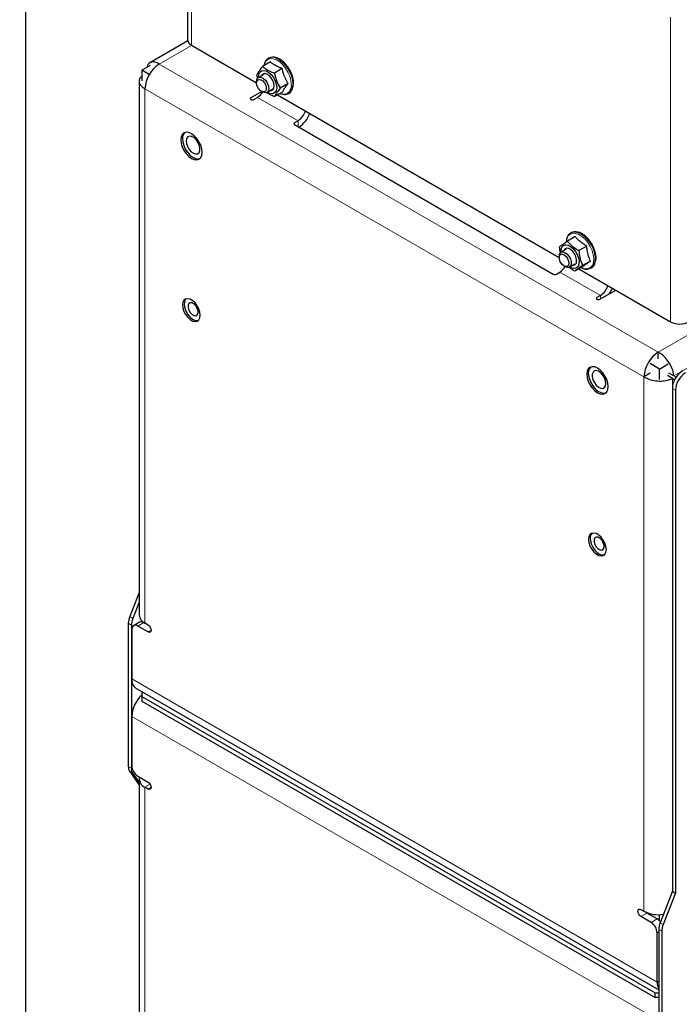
# Paper-space layout 'Blatt2' of a CAD drawing. Header units: millimetres. Extents: x 5 to 418, y 2 to 292.
# Tile 21 of 28: x 266 to 312, y 128 to 197. Entities that reach past the tile are written whole.
import ezdxf

# ---------------------------------------------------------------- set-up
doc = ezdxf.new("R2010")
doc.units = ezdxf.units.MM
doc.layers.add('SLD-0', color=7, linetype='Continuous')
doc.styles.add('SLDTEXTSTYLE0', font='TXT', dxfattribs={"width": 0.605})
doc.dimstyles.new('SLDDIMSTYLE0', dxfattribs={"dimtxt": 3.5, "dimasz": 3.302, "dimexe": 0, "dimexo": 0.0625, "dimgap": 0.875, "dimtad": 1, "dimlfac": 4, "dimrnd": 1e-09, "dimzin": 12, "dimdsep": 46, "dimtxsty": 'SLDTEXTSTYLE0', "dimsah": 1, "dimcen": 0.09, "dimadec": 0, "dimazin": 3, "dimtfac": 1, "dimtofl": 0, "dimtmove": 0, "dimatfit": 3, "dimfxl": 1, "dimfrac": 2, "dimtolj": 1, "dimtzin": 12, "dimarcsym": 0})

# ---------------------------------------------------------------- blocks, each defined once
blk = doc.blocks.new('_D_19')
at = {"layer": 'SLD-0', "color": 7}
for p, q in [((253.316, 240.83), (267.562, 240.83)), ((266.562, 240.83), (266.562, 87.08)), ((258.916, 87.08), (267.562, 87.08))]:
    blk.add_line(p, q, dxfattribs=at)
for points in [[(266.562, 240.83), (266.054, 237.528), (267.07, 237.528)], [(266.562, 87.08), (267.07, 90.382), (266.054, 90.382)]]:
    blk.add_solid(points, dxfattribs=at)
at = {"layer": 'SLD-0', "color": 7, "insert": (262.05, 159.944), "char_height": 3.5, "attachment_point": 1, "rotation": 90, "style": 'SLDTEXTSTYLE0'}
blk.add_mtext('615', dxfattribs=at)

psp = doc.layouts.new('Blatt2')

# ---------------------------------------------------------------- linework, layer by layer
at = {"color": 7, "linetype": 'Continuous', "lineweight": 25}
for p, q in [((277.8542, 216.6254), (277.8542, 195.3954)), ((277.86, 195.3361), (275.2192, 193.8116)), ((278.1178, 195.028), (282.6574, 192.4073)), ((283.4889, 194.1354), (283.4633, 194.1205)), ((274.6529, 193.2888), (275.2723, 193.6464)), ((283.6241, 193.8656), (283.0765, 193.5495)), ((275.1763, 192.9867), (274.6529, 193.2888)), ((274.6529, 193.2888), (274.6529, 192.5564)), ((283.1564, 192.9966), (282.7817, 192.7802)), ((284.4406, 193.4054), (283.893, 193.0893)), ((274.4692, 192.5125), (274.4692, 155.336)), ((282.6574, 192.5055), (282.6574, 192.4076)), ((284.8571, 192.354), (284.3095, 192.0379)), ((285.2124, 192.1558), (285.2322, 192.3805)), ((283.0112, 191.8114), (282.2543, 191.3744)), ((282.4665, 191.252), (282.714, 191.3948)), ((282.9967, 191.8197), (283.0816, 191.7707)), ((283.3816, 191.741), (283.7564, 191.9573)), ((284.4573, 191.7628), (283.9097, 191.4467)), ((284.1155, 191.5656), (303.7292, 180.2428)), ((284.8832, 191.661), (284.9088, 191.6758)), ((285.5424, 189.762), (285.2949, 189.6191)), ((285.2949, 189.4967), (303.3261, 179.0875)), ((304.5607, 181.9709), (304.5351, 181.9561)), ((304.8566, 181.6928), (304.309, 181.3767)), ((304.2282, 180.8321), (303.8535, 180.6157)), ((305.656, 181.0396), (305.1084, 180.7235)), ((303.7292, 180.341), (303.7292, 180.2431)), ((304.4534, 179.5765), (304.8282, 179.7928)), ((305.9119, 179.9965), (305.3643, 179.6804)), ((303.5383, 179.0875), (303.7857, 179.2304)), ((304.0685, 179.6552), (304.1534, 179.6062)), ((305.3684, 179.6067), (304.8208, 179.2906)), ((305.0998, 179.4516), (311.4932, 175.7608)), ((305.9549, 179.4965), (305.9806, 179.5113)), ((306.5788, 177.3322), (307.6749, 177.965)), ((306.6142, 177.5975), (306.3667, 177.4547)), ((310.6305, 173.1725), (310.6305, 173.6461)), ((310.0648, 172.1764), (309.6406, 171.9315)), ((310.7154, 172.4704), (310.0648, 172.846)), ((310.7154, 172.4704), (311.3347, 172.828)), ((310.7154, 171.738), (310.7154, 172.4704)), ((311.7205, 171.9892), (311.3811, 172.1851)), ((311.6205, 171.816), (311.2811, 172.0119)), ((311.6205, 171.816), (311.7801, 171.7238)), ((311.8801, 171.897), (311.7205, 171.9892)), ((311.6205, 171.1149), (311.6205, 136.0853)), ((311.8326, 170.9925), (311.8326, 135.9629)), ((274.4692, 156.908), (273.8143, 155.2201)), ((274.4692, 156.2388), (274.0264, 155.0976)), ((273.7196, 154.7572), (273.7196, 144.7772)), ((273.9317, 154.6347), (273.9317, 144.6548)), ((274.5085, 154.835), (274.0843, 154.5901)), ((275.0913, 154.1521), (274.3842, 154.5604)), ((274.6529, 154.9357), (274.6529, 154.861)), ((275.0968, 154.6389), (274.8085, 154.8053)), ((274.8792, 154.7645), (275.0913, 154.6421)), ((273.96, 154.3153), (273.96, 150.8859)), ((274.25, 150.2449), (310.673, 129.2184)), ((274.6529, 150.0123), (274.6529, 149.8325)), ((274.6529, 149.8325), (274.6529, 149.6692)), ((274.6529, 149.6692), (310.4325, 129.0141)), ((274.6529, 149.6692), (274.6529, 149.3426)), ((274.6529, 149.3426), (274.6529, 149.3009)), ((274.6529, 149.3426), (310.4325, 128.6875)), ((273.96, 148.2729), (273.96, 144.8435)), ((273.8143, 144.4236), (274.4692, 143.4919)), ((274.0264, 144.3012), (274.4692, 143.6712)), ((274.3842, 144.1086), (275.0913, 143.7004)), ((274.4692, 143.9044), (274.4692, 106.7279)), ((274.6529, 143.9535), (274.6529, 143.9534)), ((275.0913, 143.2105), (274.8792, 143.333)), ((311.6205, 136.0853), (310.7677, 133.8874)), ((311.8326, 135.9629), (310.9798, 133.7649)), ((311.6205, 136.0853), (311.8326, 135.9629)), ((309.4284, 134.8197), (309.6406, 134.6972)), ((309.8527, 134.5747), (309.7889, 134.6228)), ((310.5598, 134.1665), (309.8527, 134.5747)), ((310.7154, 134.0425), (310.7154, 134.462)), ((310.1356, 133.9216), (309.4284, 134.3298)), ((310.5598, 129.7572), (310.5598, 133.1867)), ((310.673, 133.4244), (310.673, 123.4445)), ((310.8851, 133.3019), (310.8851, 123.322)), ((310.4325, 129.0141), (310.673, 129.0141)), ((310.4325, 128.6875), (310.4325, 129.0141)), ((310.673, 128.6875), (310.4325, 128.6875))]:
    psp.add_line(p, q, dxfattribs=at)
at = {"color": 7, "linetype": 'Continuous', "lineweight": 18}
for p, q in [((278.1178, 216.2581), (278.1178, 195.028)), ((311.4932, 175.7608), (311.4932, 196.9908)), ((278.132, 195.0198), (275.8692, 193.7134)), ((310.6305, 173.6461), (275.8692, 193.7134)), ((285.1772, 192.3248), (285.1646, 192.1344)), ((309.6406, 171.9315), (274.8792, 191.9988)), ((274.8792, 191.9988), (274.8792, 154.7645)), ((282.714, 191.3948), (285.5424, 189.762)), ((282.2543, 191.3744), (282.2543, 191.252)), ((285.2949, 189.6191), (285.2949, 189.4967)), ((285.5424, 189.762), (285.5424, 189.3538)), ((310.6305, 173.6461), (327.7142, 183.5083)), ((311.7205, 171.9892), (328.7042, 181.7937)), ((303.7857, 179.2304), (306.6142, 177.5975)), ((306.3667, 177.4547), (306.3667, 177.3322)), ((306.6142, 177.5975), (306.6142, 177.3526)), ((309.6406, 134.6972), (309.6406, 171.9315)), ((311.6205, 136.0853), (311.6205, 171.816)), ((311.6205, 171.1149), (311.8326, 170.9925)), ((273.8143, 155.2201), (274.0264, 155.0976)), ((273.7196, 154.7572), (273.9317, 154.6347)), ((274.8085, 154.8053), (274.3842, 154.5604)), ((275.3035, 154.2746), (275.0913, 154.1521)), ((273.96, 150.8859), (310.5598, 129.7572)), ((310.5598, 127.1443), (273.96, 148.2729)), ((273.7196, 144.7772), (273.9317, 144.6548)), ((273.8143, 144.4236), (274.0264, 144.3012)), ((275.2414, 143.542), (274.8792, 143.333)), ((274.8792, 143.333), (274.8792, 106.0987)), ((275.3035, 143.333), (275.0913, 143.2105)), ((309.8527, 134.5747), (309.4284, 134.3298)), ((310.1356, 133.9216), (310.5598, 134.1665)), ((310.7677, 133.8874), (310.9798, 133.7649)), ((310.673, 133.252), (310.5598, 133.1867)), ((310.673, 133.4244), (310.8851, 133.3019)), ((310.673, 129.8225), (310.5598, 129.7572))]:
    psp.add_line(p, q, dxfattribs=at)
at = {"color": 7, "linetype": 'Continuous', "lineweight": 25, "flags": 128}
for points in [[(283.2076, 193.766), (283.2001, 193.7466), (283.1611, 193.5984)], [(282.7427, 192.7509), (282.8503, 192.8048), (282.9859, 192.7931), (283.1331, 192.7172), (283.274, 192.5862), (283.3917, 192.4159), (283.4721, 192.2269), (283.5053, 192.042), (283.4875, 191.8834), (283.4206, 191.7703), (283.313, 191.7164), (283.1774, 191.7281), (283.0816, 191.7707)], [(282.7856, 192.7825), (282.7847, 192.8152), (282.8084, 193.0089), (282.8817, 193.1579), (282.9987, 193.2501), (283.1499, 193.2779), (283.3231, 193.2392), (283.5042, 193.1371), (283.6786, 192.9799), (283.8321, 192.7803), (283.9523, 192.5544), (284.0295, 192.3206), (284.0574, 192.0979), (284.0338, 191.9041), (283.9605, 191.7552), (283.8435, 191.663), (283.6922, 191.6352), (283.5191, 191.6738), (283.3856, 191.7433)], [(283.8806, 192.1975), (283.854, 192.3849), (283.7804, 192.58), (283.6679, 192.7618), (283.5286, 192.9105), (283.3777, 193.01), (283.2315, 193.0495), (283.1058, 193.0248), (283.0143, 192.9384), (282.9961, 192.904)], [(282.6574, 192.5055), (282.6758, 192.6378), (282.7427, 192.7509)], [(282.6681, 192.4992), (282.7256, 192.6038), (282.8243, 192.6487), (282.9493, 192.6271), (283.0816, 192.5422), (283.2009, 192.407), (283.2891, 192.242), (283.3329, 192.0724), (283.3255, 191.924), (283.268, 191.8194), (283.1693, 191.7745), (283.0443, 191.7961), (282.912, 191.881), (282.7927, 192.0163), (282.7045, 192.1812), (282.6607, 192.3508), (282.6681, 192.4992)], [(283.596, 191.8647), (283.677, 191.8679), (283.7871, 191.9242), (283.8575, 192.0382), (283.8806, 192.1975)], [(282.2543, 191.3744), (282.2218, 191.3463), (282.2104, 191.3132), (282.2218, 191.2801), (282.2543, 191.252), (282.303, 191.2332), (282.3604, 191.2266), (282.4178, 191.2332), (282.4665, 191.252)], [(277.4006, 188.6421), (277.3753, 188.4348), (277.4006, 188.1983), (277.4748, 187.9487), (277.5928, 187.703), (277.7465, 187.478), (277.9256, 187.289), (278.1178, 187.1488), (278.3099, 187.0671), (278.489, 187.0494), (278.6428, 187.0969), (278.7608, 187.2063), (278.8349, 187.3703), (278.8602, 187.5776), (278.8349, 187.8141), (278.7608, 188.0637), (278.6428, 188.3094), (278.489, 188.5344), (278.3099, 188.7234), (278.1178, 188.8636), (277.9256, 188.9453), (277.7465, 188.963), (277.5928, 188.9155), (277.4748, 188.8061), (277.4006, 188.6421)], [(277.7798, 188.5268), (277.7489, 188.3654), (277.7701, 188.172), (277.8411, 187.9677), (277.9541, 187.7745), (278.097, 187.6134), (278.2543, 187.5019), (278.4089, 187.452), (278.544, 187.4692), (278.6451, 187.5515), (278.7011, 187.6901), (278.706, 187.87), (278.6593, 188.0716), (278.566, 188.2731), (278.4362, 188.4527), (278.2841, 188.5909), (278.126, 188.6727), (277.9791, 188.6893), (277.8594, 188.6388), (277.7798, 188.5268)], [(277.4916, 188.5231), (277.5108, 188.2906), (277.579, 188.0431), (277.6915, 187.7975), (277.8407, 187.5705), (278.0164, 187.3776), (278.2066, 187.2319), (278.3983, 187.1434), (278.5786, 187.118), (278.7014, 187.1427)], [(303.8574, 180.618), (303.8697, 180.8012), (303.9315, 180.9623), (304.0386, 181.069), (304.1826, 181.1128), (304.3517, 181.0901), (304.5323, 181.0028), (304.7096, 180.8578), (304.8694, 180.6671), (304.9987, 180.4459), (305.087, 180.2123), (305.1272, 179.9852), (305.1159, 179.7829), (305.0542, 179.6219), (304.9471, 179.5151), (304.8031, 179.4713), (304.634, 179.494), (304.4574, 179.5788)], [(304.2424, 181.4816), (304.2214, 181.3414), (304.2205, 181.3288)], [(303.7628, 180.3937), (303.8424, 180.47), (303.9565, 180.4818), (304.0876, 180.4275), (304.2159, 180.3152), (304.3217, 180.1622), (304.3889, 179.9916), (304.4075, 179.8295), (304.3744, 179.7005), (304.2947, 179.6243), (304.1807, 179.6125), (304.0495, 179.6668), (303.9213, 179.779), (303.8155, 179.9321), (303.7482, 180.1026), (303.7297, 180.2648), (303.7628, 180.3937)], [(303.8707, 180.6246), (303.996, 180.642), (304.1402, 180.5934), (304.2861, 180.4849), (304.4159, 180.3295), (304.5141, 180.146), (304.5688, 179.9564), (304.5733, 179.7837), (304.5273, 179.6487), (304.4361, 179.5676), (304.3109, 179.5503), (304.1666, 179.5988), (304.1534, 179.6062)], [(304.9429, 179.9243), (304.9488, 180.0955), (304.9054, 180.2879), (304.8172, 180.4808), (304.6939, 180.6532), (304.5488, 180.7865), (304.3977, 180.8662), (304.2568, 180.8837), (304.1416, 180.8371), (304.0679, 180.7395)], [(305.2515, 179.5392), (305.3746, 179.4878), (305.4876, 179.4578)], [(277.5241, 177.1186), (277.499, 176.9318), (277.5241, 176.7161), (277.5973, 176.4888), (277.7126, 176.2686), (277.8607, 176.0731), (278.0297, 175.9183), (278.2058, 175.8166), (278.3748, 175.7764), (278.5229, 175.8008), (278.6383, 175.8879), (278.7114, 176.0306), (278.7365, 176.2175), (278.7114, 176.4332), (278.6383, 176.6604), (278.5229, 176.8807), (278.3748, 177.0762), (278.2058, 177.231), (278.0297, 177.3327), (277.8607, 177.3729), (277.7126, 177.3485), (277.5973, 177.2614), (277.5241, 177.1186)], [(277.623, 177.1304), (277.6131, 176.9331), (277.6532, 176.7119), (277.7399, 176.4848), (277.8664, 176.2703), (278.0222, 176.0856), (278.1948, 175.9458), (278.3703, 175.8621), (278.5343, 175.8414), (278.6075, 175.8553)], [(277.7397, 177.3585), (277.682, 177.288), (277.623, 177.1304)], [(277.936, 177.0362), (277.8829, 176.9199), (277.8826, 176.7608), (277.935, 176.5831), (278.0323, 176.4141), (278.1596, 176.2792), (278.2976, 176.1992), (278.4252, 176.1861), (278.523, 176.242), (278.5761, 176.3584), (278.5764, 176.5175), (278.5239, 176.6951), (278.4266, 176.8642), (278.2993, 176.999), (278.1614, 177.0791), (278.0338, 177.0921), (277.936, 177.0362)], [(306.3667, 177.4547), (306.3342, 177.4266), (306.3227, 177.3934), (306.3342, 177.3603), (306.3667, 177.3322), (306.4153, 177.3134), (306.4727, 177.3068), (306.5301, 177.3134), (306.5788, 177.3322)], [(307.1192, 171.0421), (307.1445, 171.2494), (307.1192, 171.4859), (307.045, 171.7355), (306.927, 171.9812), (306.7733, 172.2062), (306.5942, 172.3953), (306.402, 172.5354), (306.2099, 172.6171), (306.0308, 172.6349), (305.877, 172.5874), (305.759, 172.4779), (305.6849, 172.314), (305.6596, 172.1067), (305.6849, 171.8702), (305.759, 171.6206), (305.877, 171.3749), (306.0308, 171.1499), (306.2099, 170.9608), (306.402, 170.8207), (306.5942, 170.739), (306.7733, 170.7212), (306.927, 170.7687), (307.045, 170.8782), (307.1192, 171.0421)], [(306.04, 172.1111), (306.039, 171.929), (306.0893, 171.7266), (306.1857, 171.526), (306.3176, 171.3488), (306.4708, 171.2143), (306.6286, 171.1371), (306.774, 171.1254), (306.8912, 171.1806), (306.9675, 171.2968), (306.9946, 171.4612), (306.9696, 171.6561), (306.8952, 171.8604), (306.7795, 172.0519), (306.635, 172.2099), (306.4773, 172.3172), (306.3236, 172.3623), (306.1905, 172.3402), (306.0924, 172.2534), (306.04, 172.1111)], [(305.7848, 172.0288), (305.8398, 171.7838), (305.9407, 171.5359), (306.0807, 171.3022), (306.2502, 171.0984), (306.4376, 170.9386), (306.6303, 170.8335), (306.815, 170.7904), (306.9792, 170.8122), (306.9857, 170.8146)], [(306.9957, 159.7025), (307.0208, 159.8893), (306.9957, 160.1051), (306.9225, 160.3323), (306.8072, 160.5525), (306.6591, 160.748), (306.4901, 160.9028), (306.314, 161.0045), (306.145, 161.0448), (305.9969, 161.0203), (305.8815, 160.9332), (305.8084, 160.7905), (305.7833, 160.6037), (305.8084, 160.3879), (305.8815, 160.1607), (305.9969, 159.9404), (306.145, 159.745), (306.314, 159.5901), (306.4901, 159.4884), (306.6591, 159.4482), (306.8072, 159.4726), (306.9225, 159.5597), (306.9957, 159.7025)], [(305.9078, 160.5162), (305.9676, 160.2904), (306.0717, 160.0663), (306.2116, 159.862), (306.3759, 159.694), (306.5514, 159.5761), (306.7239, 159.5177), (306.8793, 159.5235), (306.8918, 159.5271)], [(306.1665, 160.5881), (306.1675, 160.4283), (306.2212, 160.2505), (306.3195, 160.082), (306.4473, 159.9483), (306.5853, 159.8699), (306.7123, 159.8586), (306.8092, 159.9161), (306.861, 160.0338), (306.86, 160.1937), (306.8063, 160.3714), (306.708, 160.54), (306.5802, 160.6736), (306.4422, 160.7521), (306.3152, 160.7634), (306.2183, 160.7058), (306.1665, 160.5881)], [(275.0913, 154.6421), (275.1725, 154.5766), (275.2413, 154.4837), (275.2873, 154.3777), (275.3035, 154.2746), (275.2873, 154.1902), (275.2413, 154.1373), (275.1725, 154.1239), (275.0913, 154.1521)], [(275.0913, 143.7004), (275.1725, 143.6349), (275.2413, 143.5421), (275.2873, 143.4361), (275.3035, 143.333), (275.2873, 143.2486), (275.2413, 143.1957), (275.1725, 143.1823), (275.0913, 143.2105)], [(309.4284, 134.3298), (309.3473, 134.3953), (309.2784, 134.4881), (309.2325, 134.5941), (309.2163, 134.6972), (309.2325, 134.7816), (309.2784, 134.8345), (309.3473, 134.8479), (309.4284, 134.8197)]]:
    psp.add_lwpolyline(points, dxfattribs=at)
at = {"color": 7, "linetype": 'Continuous', "lineweight": 18, "flags": 128}
for points in [[(285.0723, 192.3108), (285.0437, 192.5835), (284.9648, 192.8707), (284.8397, 193.157), (284.6752, 193.427), (284.4802, 193.666), (284.2652, 193.8613), (284.0418, 194.0022), (283.822, 194.0813), (283.6177, 194.0941), (283.4399, 194.0401), (283.2981, 193.9222), (283.2076, 193.766)], [(306.124, 179.9186), (306.1438, 180.1645), (306.1116, 180.4386), (306.0293, 180.7263), (305.9012, 181.0119), (305.7343, 181.2802), (305.5376, 181.5166), (305.3216, 181.7084), (305.0981, 181.8453), (304.879, 181.9199), (304.6762, 181.9281), (304.5006, 181.8695), (304.3617, 181.7473), (304.2669, 181.568), (304.2424, 181.4816)]]:
    psp.add_lwpolyline(points, dxfattribs=at)
at = {"color": 7, "linetype": 'Continuous', "lineweight": 25}
for centre, radius, start, end in [((278.3046, 195.4403), 0.4526, 185.694407, 245.625641), ((283.76, 193.6145), 0.5729, 63.161378, 164.685214), ((283.7713, 193.5652), 0.6363, 65.312525, 116.348332), ((277.0285, 191.901), 2.1515, 122.605522, 177.394411), ((284.5925, 192.1716), 0.5732, 255.401466, 356.273692), ((284.5569, 192.203), 0.6339, 303.725448, 352.333718), ((282.1136, 192.3609), 1.1374, 301.857258, 328.633083), ((284.5473, 192.3551), 0.7444, 248.946123, 272.347827), ((284.8742, 190.803), 1.237, 302.695746, 343.137923), ((284.3548, 191.0951), 2.1791, 305.194981, 337.592068), ((285.3181, 189.5579), 0.0655, 110.78186, 249.21814), ((278.0205, 188.5535), 0.5298, 132.607962, 183.287571), ((304.8328, 181.4235), 0.5947, 66.816923, 186.423938), ((304.8372, 181.4273), 0.6098, 71.204981, 116.959758), ((304.033, 180.3665), 0.3049, 122.149691, 184.793191), ((304.6955, 179.9472), 0.2484, 263.608693, 354.726594), ((305.638, 180.0261), 0.5991, 232.412579, 350.085725), ((305.6609, 180.0168), 0.5982, 302.313221, 352.402662), ((303.4322, 179.2921), 0.2305, 242.603857, 297.396143), ((303.1854, 180.1965), 1.1375, 301.858477, 328.632726), ((305.9459, 178.6386), 1.2371, 302.697052, 343.136577), ((305.2336, 179.0478), 2.4025, 326.05332, 336.763871), ((312.1296, 176.989), 1.3833, 242.609173, 297.390827), ((311.7899, 171.8337), 2.1515, 122.605564, 177.394388), ((306.3748, 172.1819), 0.6095, 134.685544, 194.548653), ((313.1557, 171.0451), 1.5368, 122.605524, 177.394488), ((313.3678, 170.9226), 1.5368, 122.605367, 177.394645), ((306.4187, 160.6709), 0.5338, 137.681668, 196.849506), ((275.0212, 154.732), 1.3019, 157.978617, 178.891708), ((275.2333, 154.6095), 1.3019, 157.978709, 178.891615), ((275.1698, 155.4059), 0.7041, 185.694288, 245.626025), ((274.2186, 154.3573), 0.262, 50.796828, 189.214034), ((274.6327, 154.5599), 0.3018, 54.382501, 114.307351), ((274.6463, 150.8103), 0.6905, 173.718013, 234.969832), ((276.1615, 148.1558), 2.2047, 133.178464, 176.95344), ((274.3328, 144.752), 0.6137, 177.648825, 212.349348), ((274.8811, 144.8854), 0.9221, 182.605113, 237.394891), ((274.5449, 144.6296), 0.6137, 177.648381, 212.349791), ((275.1259, 143.9296), 0.6456, 169.52336, 247.53352), ((310.6291, 136.6108), 2.1538, 242.679095, 279.94948), ((309.6387, 133.1448), 0.9221, 2.605443, 57.394735), ((310.1425, 133.4804), 0.803, 35.934239, 58.684702), ((311.9746, 133.3992), 1.3019, 157.978809, 178.891869), ((312.1867, 133.2768), 1.3019, 157.97893, 178.891894), ((311.4223, 129.7205), 0.8632, 177.558643, 209.769487)]:
    psp.add_arc(centre, radius, start, end, dxfattribs=at)
at = {"color": 7, "linetype": 'Continuous', "lineweight": 18}
for centre, radius, start, end in [((283.0684, 192.2412), 2.1105, 2.271414, 63.239649), ((283.1553, 192.3055), 2.0384, 354.733672, 64.368209), ((284.476, 192.2079), 0.6051, 279.682993, 9.792531), ((304.2583, 180.1533), 2.0071, 353.833248, 67.274801), ((304.2107, 180.1316), 2.0282, 354.094024, 65.028264), ((305.5971, 179.9765), 0.5301, 258.088097, 353.730694)]:
    psp.add_arc(centre, radius, start, end, dxfattribs=at)
at = {"color": 7, "linetype": 'Continuous', "lineweight": 25}
for points, knots in [([(284.8696, 193.4508), (284.8425, 193.4937), (284.7636, 193.6184), (284.6036, 193.7988), (284.397, 193.9781), (284.2236, 194.0965), (284.1145, 194.1327), (284.0864, 194.1419)], [0, 0, 0, 0, 0.1430683, 0.4164428, 0.6758873, 0.9168044, 1, 1, 1, 1]), ([(275.8692, 193.7134), (275.7705, 193.7691), (275.5926, 193.8693), (275.2926, 193.875), (275.076, 193.7201), (275.0357, 193.5687), (275.0171, 193.499)], [0, 0, 0, 0, 0.3153419, 0.5683904, 0.8012916, 1, 1, 1, 1]), ([(282.6767, 192.9583), (282.7165, 193.0336), (282.8081, 193.2066), (282.9529, 193.3972), (283.0495, 193.5162), (283.0765, 193.5495)], [0, 0, 0, 0, 0.3566425, 0.8201917, 1, 1, 1, 1]), ([(283.0765, 193.5495), (283.1041, 193.5267), (283.2212, 193.4296), (283.4586, 193.2733), (283.7126, 193.1579), (283.8638, 193.1004), (283.893, 193.0893)], [0, 0, 0, 0, 0.1140642, 0.4845416, 0.9006222, 1, 1, 1, 1]), ([(284.4406, 193.4054), (284.3709, 193.4308), (284.199, 193.4933), (283.9419, 193.619), (283.7445, 193.7586), (283.6461, 193.8461), (283.6241, 193.8656)], [0, 0, 0, 0, 0.23558351, 0.58135364, 0.90650793, 1, 1, 1, 1]), ([(285.2322, 192.3805), (285.2303, 192.426), (285.2248, 192.563), (285.1793, 192.7936), (285.0854, 193.0654), (284.9809, 193.2883), (284.8972, 193.4106), (284.8696, 193.4508)], [0, 0, 0, 0, 0.11933388, 0.35878858, 0.61194581, 0.87226785, 1, 1, 1, 1]), ([(274.6529, 192.8626), (274.6372, 192.8519), (274.5469, 192.7908), (274.4521, 192.6024), (274.4854, 192.3217), (274.6641, 192.121), (274.8137, 192.036), (274.8792, 191.9988)], [0, 0, 0, 0, 0.0520493, 0.2991499, 0.5265502, 0.7925863, 1, 1, 1, 1]), ([(282.7346, 192.7388), (282.7286, 192.7558), (282.7034, 192.8272), (282.6882, 192.9016), (282.6767, 192.9583)], [0, 0, 0, 0, 0.2374086, 1, 1, 1, 1]), ([(283.893, 193.0893), (283.9321, 192.9331), (284.0106, 192.6191), (284.1707, 192.2732), (284.2814, 192.0856), (284.3095, 192.0379)], [0, 0, 0, 0, 0.4246289, 0.8537144, 1, 1, 1, 1]), ([(284.8571, 192.354), (284.7881, 192.4689), (284.6462, 192.7051), (284.5146, 193.0637), (284.4626, 193.3037), (284.4406, 193.4054)], [0, 0, 0, 0, 0.3526625, 0.7255712, 1, 1, 1, 1]), ([(284.4573, 191.7628), (284.488, 191.8254), (284.5592, 191.9702), (284.7004, 192.1639), (284.8079, 192.2943), (284.8571, 192.354)], [0, 0, 0, 0, 0.29171218, 0.67523397, 1, 1, 1, 1]), ([(283.9097, 191.4467), (283.8805, 191.4579), (283.7328, 191.5144), (283.5331, 191.5976), (283.3821, 191.7019), (283.3359, 191.7339)], [0, 0, 0, 0, 0.145453, 0.7381198, 1, 1, 1, 1]), ([(284.3095, 192.0379), (284.2379, 191.9487), (284.1062, 191.7848), (283.977, 191.5833), (283.9221, 191.472), (283.9097, 191.4467)], [0, 0, 0, 0, 0.4796675, 0.8818476, 1, 1, 1, 1]), ([(306.0878, 181.0299), (306.0668, 181.0747), (306.0036, 181.2097), (305.8639, 181.4133), (305.6773, 181.6339), (305.4698, 181.8137), (305.2725, 181.9441), (305.1369, 181.9873), (305.0829, 182.0045)], [0, 0, 0, 0, 0.1031559, 0.3105298, 0.5125051, 0.7042096, 0.8822349, 1, 1, 1, 1]), ([(303.7655, 180.9869), (303.8267, 181.0334), (303.9715, 181.1432), (304.1546, 181.2706), (304.2749, 181.3533), (304.309, 181.3767)], [0, 0, 0, 0, 0.3449969, 0.814815, 1, 1, 1, 1]), ([(304.309, 181.3767), (304.3358, 181.3459), (304.448, 181.2169), (304.6766, 181.0018), (304.9291, 180.829), (305.0797, 180.7404), (305.1084, 180.7235)], [0, 0, 0, 0, 0.1181891, 0.4945206, 0.9037484, 1, 1, 1, 1]), ([(305.656, 181.0396), (305.5873, 181.0787), (305.4157, 181.1763), (305.1619, 181.361), (304.9721, 181.5512), (304.8779, 181.6667), (304.8566, 181.6928)], [0, 0, 0, 0, 0.2279812, 0.5699208, 0.9024719, 1, 1, 1, 1]), ([(303.8265, 180.5901), (303.8096, 180.6663), (303.7807, 180.7973), (303.7699, 180.931), (303.7655, 180.9869)], [0, 0, 0, 0, 0.581807, 1, 1, 1, 1]), ([(305.1084, 180.7235), (305.1251, 180.5691), (305.1582, 180.2623), (305.2638, 179.9159), (305.3441, 179.7277), (305.3643, 179.6804)], [0, 0, 0, 0, 0.4310056, 0.8568463, 1, 1, 1, 1]), ([(305.9119, 179.9965), (305.862, 180.1109), (305.7581, 180.349), (305.6818, 180.7039), (305.6638, 180.9389), (305.656, 181.0396)], [0, 0, 0, 0, 0.3457552, 0.7196706, 1, 1, 1, 1]), ([(306.2826, 179.9746), (306.2892, 180.016), (306.3093, 180.1404), (306.3023, 180.3596), (306.2508, 180.6272), (306.1777, 180.8551), (306.1107, 180.9855), (306.0878, 181.0299)], [0, 0, 0, 0, 0.1149632, 0.3461615, 0.5973466, 0.8628693, 1, 1, 1, 1]), ([(305.3684, 179.6067), (305.4176, 179.6446), (305.535, 179.7352), (305.7175, 179.8634), (305.8503, 179.9543), (305.9119, 179.9965)], [0, 0, 0, 0, 0.2785425, 0.6650705, 1, 1, 1, 1]), ([(304.8208, 179.2906), (304.7921, 179.3074), (304.6523, 179.3891), (304.5217, 179.4852), (304.418, 179.5616)], [0, 0, 0, 0, 0.2055819, 1, 1, 1, 1]), ([(305.3643, 179.6804), (305.2742, 179.6183), (305.1111, 179.506), (304.9304, 179.3751), (304.8406, 179.3058), (304.8208, 179.2906)], [0, 0, 0, 0, 0.4909403, 0.8881253, 1, 1, 1, 1]), ([(311.7205, 171.9892), (311.7006, 172.1238), (311.6585, 172.4094), (311.4681, 172.8176), (311.2045, 173.1959), (310.9169, 173.479), (310.7083, 173.6007), (310.6305, 173.6461)], [0, 0, 0, 0, 0.1976189, 0.4191247, 0.648568, 0.8689475, 1, 1, 1, 1]), ([(309.6406, 171.9315), (309.7663, 171.8645), (310.029, 171.7246), (310.4795, 171.636), (310.9386, 171.6267), (311.3279, 171.6899), (311.5419, 171.7821), (311.6205, 171.816)], [0, 0, 0, 0, 0.2067477, 0.4321814, 0.6607982, 0.8754979, 1, 1, 1, 1])]:
    psp.add_open_spline(points, degree=3, knots=knots, dxfattribs=at)

# ---------------------------------------------------------------- dimensions: what is measured, and where the dimension line sits
at = {"layer": 'SLD-0', "color": 7}
dim = psp.add_linear_dim(base=(266.5618, 87.0797), p1=(253.3158, 240.8297), p2=(258.9158, 87.0797), angle=90, dimstyle='SLDDIMSTYLE0', dxfattribs=at)
dim.commit()
dim.dimension.update_dxf_attribs({"geometry": '_D_19', "text_midpoint": (266.5618, 163.9547), "dimtype": 160})

doc.saveas('drawing.dxf')
